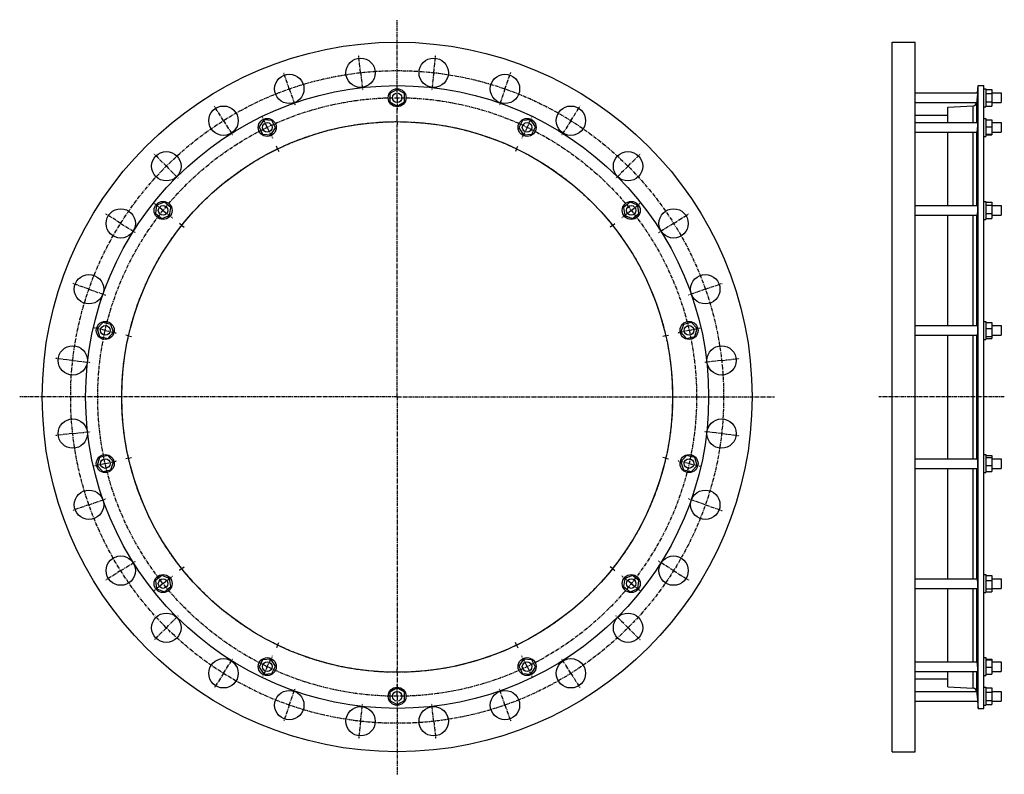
# Model space of a CAD drawing. Header units: millimetres. Extents: x -1421 to 223, y -512 to 748.
import ezdxf

# ---------------------------------------------------------------- set-up
doc = ezdxf.new("R2010")
doc.units = ezdxf.units.MM
doc.header["$LTSCALE"] = 16.335
doc.linetypes.add('CENTER', pattern=[0.6, 0.375, -0.075, 0.075, -0.075])
doc.layers.get('0').update_dxf_attribs({"linetype": 'CONTINUOUS'})
for name, color, linetype in [('AXES', 7, 'CONTINUOUS'), ('DEFAULT_1', 7, 'CENTER'), ('ROUNDS', 7, 'CONTINUOUS')]:
    doc.layers.add(name, color=color, linetype=linetype)

msp = doc.modelspace()

# ---------------------------------------------------------------- linework, layer by layer
at = {"color": 7, "linetype": 'Continuous'}
for p, q in [((35.8, -474.8), (35.8, 710.2)), ((35.8, 710.2), (73.8, 710.2)), ((73.8, -474.8), (73.8, 710.2)), ((-790.7, 631.3), (-802.7, 624.3)), ((-778.7, 624.3), (-790.7, 631.3)), ((179.3, -402.4), (179.3, 637.7)), ((179.3, 637.7), (188.8, 637.7)), ((188.8, -402.4), (188.8, 637.7)), ((188.8, 632.4), (191.8, 632.4)), ((191.8, 632.4), (191.8, 602.4)), ((191.8, 631.3), (201.8, 631.3)), ((201.8, 631.3), (201.8, 603.6)), ((-802.7, 624.3), (-802.7, 610.5)), ((-802.7, 610.5), (-790.7, 603.6)), ((-790.7, 603.6), (-778.7, 610.5)), ((-778.7, 610.5), (-778.7, 624.3)), ((191.8, 624.3), (201.8, 624.3)), ((191.8, 610.5), (201.8, 610.5)), ((128.3, 575.9), (128.3, 601.5)), ((188.8, 602.4), (191.8, 602.4)), ((191.8, 603.6), (201.8, 603.6)), ((-1013.5, 580.4), (-1021.3, 569)), ((-999.7, 579.4), (-1013.5, 580.4)), ((-993.7, 566.9), (-999.7, 579.4)), ((-581.6, 579.4), (-587.7, 566.9)), ((-567.8, 580.4), (-581.6, 579.4)), ((-560, 569), (-567.8, 580.4)), ((73.8, 588.5), (128.3, 588.5)), ((188.8, 582.9), (191.8, 582.9)), ((191.8, 582.9), (191.8, 552.9)), ((191.8, 580.4), (201.8, 580.4)), ((201.8, 580.4), (201.8, 555.4)), ((-1021.3, 569), (-1015.3, 556.5)), ((-1001.5, 555.4), (-993.7, 566.9)), ((-587.7, 566.9), (-579.9, 555.4)), ((-566, 556.5), (-560, 569)), ((128.3, 437.3), (128.3, 559.9)), ((191.8, 569), (201.8, 569)), ((-1015.3, 556.5), (-1001.5, 555.4)), ((-579.9, 555.4), (-566, 556.5)), ((188.8, 552.9), (191.8, 552.9)), ((191.8, 556.5), (201.8, 556.5)), ((191.8, 555.4), (201.8, 555.4)), ((188.8, 444.3), (191.8, 444.3)), ((191.8, 444.3), (191.8, 414.3)), ((-1192.2, 437.9), (-1194.3, 424.2)), ((-1179.3, 443), (-1192.2, 437.9)), ((-1168.5, 434.3), (-1179.3, 443)), ((-1170.6, 420.6), (-1168.5, 434.3)), ((-402, 443), (-412.9, 434.3)), ((-412.9, 434.3), (-410.8, 420.6)), ((-389.1, 437.9), (-402, 443)), ((-387.1, 424.2), (-389.1, 437.9)), ((191.8, 443), (201.8, 443)), ((191.8, 437.9), (201.8, 437.9)), ((201.8, 443), (201.8, 415.6)), ((-1194.3, 424.2), (-1183.5, 415.6)), ((-1183.5, 415.6), (-1170.6, 420.6)), ((-410.8, 420.6), (-397.9, 415.6)), ((-397.9, 415.6), (-387.1, 424.2)), ((128.3, 236.9), (128.3, 421.3)), ((188.8, 414.3), (191.8, 414.3)), ((191.8, 424.2), (201.8, 424.2)), ((191.8, 415.6), (201.8, 415.6)), ((-1282, 242.1), (-1291.4, 232)), ((-1291.4, 232), (-1287.3, 218.7)), ((-1268.5, 239), (-1282, 242.1)), ((-1264.4, 225.8), (-1268.5, 239)), ((-312.9, 239), (-317, 225.8)), ((-299.4, 242.1), (-312.9, 239)), ((-289.9, 232), (-299.4, 242.1)), ((-294, 218.7), (-289.9, 232)), ((188.8, 243.9), (191.8, 243.9)), ((191.8, 243.9), (191.8, 213.9)), ((191.8, 242.1), (201.8, 242.1)), ((191.8, 232), (201.8, 232)), ((201.8, 242.1), (201.8, 215.6)), ((-1287.3, 218.7), (-1273.8, 215.6)), ((-1273.8, 215.6), (-1264.4, 225.8)), ((-317, 225.8), (-307.5, 215.6)), ((-307.5, 215.6), (-294, 218.7)), ((128.3, 14.5), (128.3, 220.9)), ((188.8, 213.9), (191.8, 213.9)), ((191.8, 218.7), (201.8, 218.7)), ((191.8, 215.6), (201.8, 215.6)), ((-1287.3, 16.6), (-1291.4, 3.4)), ((-1273.8, 19.7), (-1287.3, 16.6)), ((-1264.4, 9.5), (-1273.8, 19.7)), ((-307.5, 19.7), (-317, 9.5)), ((-294, 16.6), (-307.5, 19.7)), ((-289.9, 3.4), (-294, 16.6)), ((188.8, 21.5), (191.8, 21.5)), ((191.8, 21.5), (191.8, -8.5)), ((191.8, 19.7), (201.8, 19.7)), ((191.8, 16.6), (201.8, 16.6)), ((201.8, 19.7), (201.8, -6.8)), ((-1291.4, 3.4), (-1282, -6.8)), ((-1268.5, -3.7), (-1264.4, 9.5)), ((-317, 9.5), (-312.9, -3.7)), ((-299.4, -6.8), (-289.9, 3.4)), ((191.8, 3.4), (201.8, 3.4)), ((-1282, -6.8), (-1268.5, -3.7)), ((-312.9, -3.7), (-299.4, -6.8)), ((128.3, -185.9), (128.3, -1.5)), ((188.8, -8.5), (191.8, -8.5)), ((191.8, -6.8), (201.8, -6.8)), ((-1183.5, -180.2), (-1194.3, -188.9)), ((-1170.6, -185.3), (-1183.5, -180.2)), ((-397.9, -180.2), (-410.8, -185.3)), ((-387.1, -188.9), (-397.9, -180.2)), ((188.8, -178.9), (191.8, -178.9)), ((191.8, -178.9), (191.8, -208.9)), ((191.8, -180.2), (201.8, -180.2)), ((201.8, -180.2), (201.8, -207.6)), ((-1194.3, -188.9), (-1192.2, -202.6)), ((-1168.5, -199), (-1170.6, -185.3)), ((-410.8, -185.3), (-412.9, -199)), ((-389.1, -202.6), (-387.1, -188.9)), ((191.8, -188.9), (201.8, -188.9)), ((-1192.2, -202.6), (-1179.3, -207.6)), ((-1179.3, -207.6), (-1168.5, -199)), ((-412.9, -199), (-402, -207.6)), ((-402, -207.6), (-389.1, -202.6)), ((128.3, -324.6), (128.3, -201.9)), ((188.8, -208.9), (191.8, -208.9)), ((191.8, -202.6), (201.8, -202.6)), ((191.8, -207.6), (201.8, -207.6)), ((-1015.3, -321.1), (-1021.3, -333.6)), ((-1001.5, -320.1), (-1015.3, -321.1)), ((-993.7, -331.6), (-1001.5, -320.1)), ((-579.9, -320.1), (-587.7, -331.6)), ((-566, -321.1), (-579.9, -320.1)), ((-560, -333.6), (-566, -321.1)), ((188.8, -317.6), (191.8, -317.6)), ((191.8, -317.6), (191.8, -347.6)), ((191.8, -320.1), (201.8, -320.1)), ((191.8, -321.1), (201.8, -321.1)), ((201.8, -320.1), (201.8, -345.1)), ((-1021.3, -333.6), (-1013.5, -345.1)), ((-1013.5, -345.1), (-999.7, -344)), ((-999.7, -344), (-993.7, -331.6)), ((-587.7, -331.6), (-581.6, -344)), ((-581.6, -344), (-567.8, -345.1)), ((-567.8, -345.1), (-560, -333.6)), ((128.3, -366.2), (128.3, -340.6)), ((191.8, -333.6), (201.8, -333.6)), ((191.8, -345.1), (201.8, -345.1)), ((73.8, -353.2), (128.3, -353.2)), ((188.8, -347.6), (191.8, -347.6)), ((-790.7, -368.2), (-802.7, -375.2)), ((-802.7, -375.2), (-802.7, -389)), ((-778.7, -375.2), (-790.7, -368.2)), ((-778.7, -389), (-778.7, -375.2)), ((188.8, -367.1), (191.8, -367.1)), ((191.8, -367.1), (191.8, -397.1)), ((191.8, -368.2), (201.8, -368.2)), ((191.8, -375.2), (201.8, -375.2)), ((201.8, -368.2), (201.8, -395.9)), ((-802.7, -389), (-790.7, -395.9)), ((-790.7, -395.9), (-778.7, -389)), ((191.8, -389), (201.8, -389)), ((179.3, -402.4), (188.8, -402.4)), ((188.8, -397.1), (191.8, -397.1)), ((191.8, -395.9), (201.8, -395.9)), ((35.8, -474.8), (73.8, -474.8))]:
    msp.add_line(p, q, dxfattribs=at)
for centre, radius in [((-790.7, 117.7), 592.5), ((-790.7, 117.7), 520), ((-790.7, 617.4), 15), ((-790.7, 117.7), 459.8), ((-1007.5, 567.9), 15), ((-573.8, 567.9), 15), ((-1181.4, 429.3), 15), ((-400, 429.3), 15), ((-1277.9, 228.9), 15), ((-303.5, 228.9), 15), ((-1277.9, 6.5), 15), ((-303.5, 6.5), 15), ((-1181.4, -193.9), 15), ((-400, -193.9), 15), ((-1007.5, -332.6), 15), ((-573.8, -332.6), 15), ((-790.7, -382.1), 15)]:
    msp.add_circle(centre, radius, dxfattribs=at)
at = {"layer": 'AXES', "color": 7, "linetype": 'CENTER'}
for p, q in [((-790.7, 630.4), (-790.7, 747.8)), ((-851.7, 659.2), (-855, 688.6)), ((-729.7, 659.2), (-726.3, 688.6)), ((-970.7, 632.1), (-980.4, 659.9)), ((-851.7, 659.2), (-848.4, 629.9)), ((-729.7, 659.2), (-733, 629.9)), ((-610.7, 632.1), (-600.9, 659.9)), ((-970.7, 632.1), (-960.9, 604.2)), ((-790.7, 617.4), (-790.7, 630.4)), ((-610.7, 632.1), (-620.4, 604.2)), ((-790.7, 617.4), (-790.7, 604.4)), ((-1080.6, 579.1), (-1096.3, 604.1)), ((-790.7, 582.4), (-790.7, 604.4)), ((-500.7, 579.1), (-485, 604.1)), ((-1080.6, 579.1), (-1064.9, 554.2)), ((-1007.5, 567.9), (-1013.1, 579.6)), ((-790.7, 577.4), (-790.7, 582.4)), ((-790.7, 577.4), (-790.7, 572.4)), ((-573.8, 567.9), (-568.2, 579.6)), ((-500.7, 579.1), (-516.4, 554.2)), ((-1007.5, 567.9), (-1001.9, 556.2)), ((-790.7, 117.7), (-790.7, 572.4)), ((-573.8, 567.9), (-579.5, 556.2)), ((-990.2, 531.9), (-992.3, 536.4)), ((-990.2, 531.9), (-988, 527.4)), ((-591.2, 531.9), (-593.4, 527.4)), ((-591.2, 531.9), (-589, 536.4)), ((-1176, 503), (-1196.9, 523.9)), ((-405.3, 503), (-384.4, 523.9)), ((-1176, 503), (-1155.2, 482.2)), ((-405.3, 503), (-426.2, 482.2)), ((-1181.4, 429.3), (-1191.6, 437.4)), ((-1181.4, 429.3), (-1171.2, 421.1)), ((-400, 429.3), (-410.1, 421.1)), ((-400, 429.3), (-389.8, 437.4)), ((-1252.1, 407.6), (-1277.1, 423.3)), ((-329.2, 407.6), (-304.2, 423.3)), ((-1252.1, 407.6), (-1227.2, 391.9)), ((-1150.1, 404.3), (-1154, 407.4)), ((-1150.1, 404.3), (-1146.2, 401.2)), ((-431.2, 404.3), (-435.1, 401.2)), ((-431.2, 404.3), (-427.3, 407.4)), ((-329.2, 407.6), (-354.2, 391.9)), ((-1305.1, 297.7), (-1332.9, 307.4)), ((-1305.1, 297.7), (-1277.2, 287.9)), ((-276.3, 297.7), (-304.1, 287.9)), ((-276.3, 297.7), (-248.4, 307.4)), ((-1277.9, 228.9), (-1290.6, 231.8)), ((-303.5, 228.9), (-290.8, 231.8)), ((-1277.9, 228.9), (-1265.2, 226)), ((-1238.9, 220), (-1243.8, 221.1)), ((-1238.9, 220), (-1234, 218.9)), ((-342.5, 220), (-347.3, 218.9)), ((-342.5, 220), (-337.6, 221.1)), ((-303.5, 228.9), (-316.1, 226)), ((-1332.2, 178.7), (-1361.6, 182)), ((-249.1, 178.7), (-219.8, 182)), ((-1332.2, 178.7), (-1302.9, 175.4)), ((-249.1, 178.7), (-278.4, 175.4)), ((-790.7, 117.7), (-1420.8, 117.7)), ((-790.7, 117.7), (-790.7, -337.1)), ((-790.7, 117.7), (-160.6, 117.7)), ((222.8, 117.7), (13.6, 117.7)), ((-1332.2, 56.6), (-1361.6, 53.3)), ((-1332.2, 56.6), (-1302.9, 59.9)), ((-249.1, 56.6), (-278.4, 59.9)), ((-249.1, 56.6), (-219.8, 53.3)), ((-1238.9, 15.4), (-1234, 16.5)), ((-342.5, 15.4), (-347.3, 16.5)), ((-1277.9, 6.5), (-1290.6, 3.6)), ((-1277.9, 6.5), (-1265.2, 9.4)), ((-1238.9, 15.4), (-1243.8, 14.2)), ((-342.5, 15.4), (-337.6, 14.2)), ((-303.5, 6.5), (-316.1, 9.4)), ((-303.5, 6.5), (-290.8, 3.6)), ((-1305.1, -62.3), (-1332.9, -72.1)), ((-1305.1, -62.3), (-1277.2, -52.6)), ((-276.3, -62.3), (-304.1, -52.6)), ((-276.3, -62.3), (-248.4, -72.1)), ((-1252.1, -172.3), (-1227.2, -156.6)), ((-329.2, -172.3), (-354.2, -156.6)), ((-1252.1, -172.3), (-1277.1, -188)), ((-1150.1, -169), (-1154, -172.1)), ((-1150.1, -169), (-1146.2, -165.9)), ((-431.2, -169), (-435.1, -165.9)), ((-431.2, -169), (-427.3, -172.1)), ((-329.2, -172.3), (-304.2, -188)), ((-1181.4, -193.9), (-1191.6, -202)), ((-1181.4, -193.9), (-1171.2, -185.8)), ((-400, -193.9), (-410.1, -185.8)), ((-400, -193.9), (-389.8, -202)), ((-1176, -267.7), (-1155.2, -246.8)), ((-405.3, -267.7), (-426.2, -246.8)), ((-1176, -267.7), (-1196.9, -288.6)), ((-405.3, -267.7), (-384.4, -288.6)), ((-990.2, -296.6), (-988, -292.1)), ((-591.2, -296.6), (-593.4, -292.1)), ((-990.2, -296.6), (-992.3, -301.1)), ((-591.2, -296.6), (-589, -301.1)), ((-1080.6, -343.8), (-1064.9, -318.8)), ((-1007.5, -332.6), (-1001.9, -320.9)), ((-573.8, -332.6), (-579.5, -320.9)), ((-500.7, -343.8), (-516.4, -318.8)), ((-1080.6, -343.8), (-1096.3, -368.8)), ((-1007.5, -332.6), (-1013.1, -344.3)), ((-790.7, -342.1), (-790.7, -337.1)), ((-790.7, -342.1), (-790.7, -369.1)), ((-573.8, -332.6), (-568.2, -344.3)), ((-500.7, -343.8), (-485, -368.8)), ((-970.7, -396.8), (-960.9, -368.9)), ((-790.7, -382.1), (-790.7, -369.1)), ((-610.7, -396.8), (-620.4, -368.9)), ((-790.7, -382.1), (-790.7, -512.5)), ((-970.7, -396.8), (-980.4, -424.6)), ((-851.7, -423.9), (-848.4, -394.6)), ((-729.7, -423.9), (-733, -394.6)), ((-610.7, -396.8), (-600.9, -424.6)), ((-851.7, -423.9), (-855, -453.2)), ((-729.7, -423.9), (-726.3, -453.2))]:
    msp.add_line(p, q, dxfattribs=at)
at = {"layer": 'AXES', "color": 7, "linetype": 'Continuous'}
for p, q in [((73.8, 625.4), (178.2, 625.4)), ((178.2, 625.4), (177.5, 617.4)), ((178.2, 625.4), (179.3, 637.7)), ((201.8, 625.4), (217.8, 625.4)), ((217.8, 625.4), (217.8, 609.4)), ((73.8, 609.4), (176.7, 609.4)), ((177.5, 617.4), (176.8, 609.9)), ((177.6, 619), (177.2, 614.4)), ((177.9, 621.9), (177.8, 621.2)), ((201.8, 609.4), (217.8, 609.4)), ((73.8, 575.9), (178.1, 575.9)), ((201.8, 575.9), (217.8, 575.9)), ((217.8, 575.9), (217.8, 559.9)), ((73.8, 559.9), (176.8, 559.9)), ((201.8, 559.9), (217.8, 559.9)), ((73.8, 437.3), (177.9, 437.3)), ((201.8, 437.3), (217.8, 437.3)), ((217.8, 437.3), (217.8, 421.3)), ((73.8, 421.3), (177, 421.3)), ((201.8, 421.3), (217.8, 421.3)), ((73.8, 236.9), (177.6, 236.9)), ((201.8, 236.9), (217.8, 236.9)), ((217.8, 236.9), (217.8, 220.9)), ((73.8, 220.9), (177.3, 220.9)), ((201.8, 220.9), (217.8, 220.9)), ((73.8, 14.5), (177.3, 14.5)), ((201.8, 14.5), (217.8, 14.5)), ((217.8, 14.5), (217.8, -1.5)), ((73.8, -1.5), (177.6, -1.5)), ((201.8, -1.5), (217.8, -1.5)), ((73.8, -185.9), (177, -185.9)), ((201.8, -185.9), (217.8, -185.9)), ((217.8, -185.9), (217.8, -201.9)), ((73.8, -201.9), (177.9, -201.9)), ((201.8, -201.9), (217.8, -201.9)), ((73.8, -324.6), (176.8, -324.6)), ((201.8, -324.6), (217.8, -324.6)), ((217.8, -324.6), (217.8, -340.6)), ((73.8, -340.6), (178.1, -340.6)), ((201.8, -340.6), (217.8, -340.6)), ((73.8, -374.1), (176.7, -374.1)), ((176.8, -374.5), (177.5, -382.1)), ((201.8, -374.1), (217.8, -374.1)), ((217.8, -374.1), (217.8, -390.1)), ((73.8, -390.1), (178.2, -390.1)), ((177.2, -378.4), (177.2, -379.1)), ((177.2, -379.1), (177.3, -380.6)), ((177.3, -380.6), (178.2, -390.1)), ((177.8, -385.9), (177.9, -386.5)), ((177.9, -386.5), (178, -387.7)), ((178, -387.7), (178.1, -388.7)), ((178.2, -389.9), (179.3, -402.4)), ((201.8, -390.1), (217.8, -390.1))]:
    msp.add_line(p, q, dxfattribs=at)
at = {"layer": 'AXES', "color": 9, "linetype": 'Continuous'}
for p, q in [((176.8, 575.9), (176.8, 609.9)), ((176.8, 437.3), (176.8, 559.9)), ((176.8, 236.9), (176.8, 421.3)), ((176.8, 14.5), (176.8, 220.9)), ((176.8, -185.9), (176.8, -1.5)), ((176.8, -324.6), (176.8, -201.9)), ((176.8, -374.5), (176.8, -340.6))]:
    msp.add_line(p, q, dxfattribs=at)
at = {"layer": 'AXES', "color": 7, "linetype": 'Continuous'}
msp.add_lwpolyline([(178.1, -388.7), (178.1, -389.5), (178.2, -389.7), (178.2, -389.9)], dxfattribs=at)
for centre, radius in [((-851.7, 659.2), 24.5), ((-729.7, 659.2), 24.5), ((-970.7, 632.1), 24.5), ((-610.7, 632.1), 24.5), ((-790.7, 617.4), 8), ((-1080.6, 579.1), 24.5), ((-500.7, 579.1), 24.5), ((-1007.5, 567.9), 8), ((-573.8, 567.9), 8), ((-1176, 503), 24.5), ((-405.3, 503), 24.5), ((-1252.1, 407.6), 24.5), ((-1181.4, 429.3), 8), ((-400, 429.3), 8), ((-329.2, 407.6), 24.5), ((-1305.1, 297.7), 24.5), ((-276.3, 297.7), 24.5), ((-1277.9, 228.9), 8), ((-303.5, 228.9), 8), ((-1332.2, 178.7), 24.5), ((-249.1, 178.7), 24.5), ((-1332.2, 56.6), 24.5), ((-249.1, 56.6), 24.5), ((-1277.9, 6.5), 8), ((-303.5, 6.5), 8), ((-1305.1, -62.3), 24.5), ((-276.3, -62.3), 24.5), ((-1252.1, -172.3), 24.5), ((-329.2, -172.3), 24.5), ((-1181.4, -193.9), 8), ((-400, -193.9), 8), ((-1176, -267.7), 24.5), ((-405.3, -267.7), 24.5), ((-1080.6, -343.8), 24.5), ((-1007.5, -332.6), 8), ((-573.8, -332.6), 8), ((-500.7, -343.8), 24.5), ((-970.7, -396.8), 24.5), ((-790.7, -382.1), 8), ((-610.7, -396.8), 24.5), ((-851.7, -423.9), 24.5), ((-729.7, -423.9), 24.5)]:
    msp.add_circle(centre, radius, dxfattribs=at)
at = {"layer": 'AXES', "color": 7, "linetype": 'CENTER'}
for radius in [545, 499.8, 459.8]:
    msp.add_circle((-790.7, 117.7), radius, dxfattribs=at)
at = {"layer": 'AXES', "color": 7, "linetype": 'Continuous'}
for centre, radius, start, end in [((170.5, 610.4), 6.36, 273.4574, 350.7844), ((170.7, 610.4), 6.15, 350.6352, 354.7767), ((170.5, -375.1), 6.36, 9.2156, 86.5426), ((170.7, -375.1), 6.16, 5.2254, 9.3626)]:
    msp.add_arc(centre, radius, start, end, dxfattribs=at)
for points, knots in [([(178.1, 575.9), (178.1, 575.9), (178.1, 575.9), (178.2, 575.9), (178.2, 575.9), (178.2, 575.8), (178.2, 575.8), (178.2, 575.7), (178.2, 575.5), (178.2, 575.3), (178.2, 574.9), (178.2, 574.3), (178.2, 573.7), (178.1, 573), (178.1, 572.1), (178, 571.3), (178, 570.3), (177.9, 569.4), (177.8, 568), (177.7, 566.4), (177.5, 565.1), (177.5, 564.5)], [0, 0, 0, 0, 0.002102, 0.003971, 0.006479, 0.009645, 0.013478, 0.023152, 0.035491, 0.050458, 0.088051, 0.135356, 0.191624, 0.255953, 0.327309, 0.404547, 0.48643, 0.571651, 0.658857, 0.833701, 1, 1, 1, 1]), ([(177.5, 564.5), (177.5, 564.1), (177.4, 563.5), (177.3, 562.6), (177.2, 561.9), (177.1, 561.3), (177.1, 560.9), (177, 560.6), (177, 560.4), (176.9, 560.2), (176.9, 560.1), (176.9, 560), (176.9, 560), (176.8, 559.9), (176.8, 559.9), (176.8, 559.9)], [0, 0, 0, 0, 0.212917, 0.406965, 0.578378, 0.723812, 0.785878, 0.840427, 0.887196, 0.925967, 0.956571, 0.978917, 0.993067, 0.997264, 1, 1, 1, 1]), ([(177.9, 437.3), (177.9, 437.3), (178, 437.2), (178, 437.2), (178, 437.2), (178, 437.2), (178, 437.1), (178.1, 437), (178.1, 436.9), (178.1, 436.7), (178.1, 436.4), (178.2, 436.1), (178.2, 435.6), (178.2, 434.9), (178.2, 434), (178.2, 433), (178.2, 431.9), (178.1, 430.7), (178, 429.1), (177.9, 427.1), (177.8, 425.2), (177.6, 423.9), (177.5, 423.3), (177.5, 423)], [0, 0, 0, 0, 0.001533, 0.003426, 0.005912, 0.009096, 0.013021, 0.017711, 0.029409, 0.044195, 0.062013, 0.082778, 0.106379, 0.161539, 0.226218, 0.298887, 0.377818, 0.461126, 0.546824, 0.717248, 0.873119, 0.940988, 1, 1, 1, 1]), ([(177.5, 423), (177.4, 422.7), (177.4, 422.3), (177.3, 421.8), (177.2, 421.5), (177.2, 421.4), (177.1, 421.4), (177.1, 421.3), (177.1, 421.3), (177.1, 421.3), (177, 421.3)], [0, 0, 0, 0, 0.413496, 0.72052, 0.831744, 0.876581, 0.914258, 0.944906, 0.968841, 1, 1, 1, 1]), ([(177.6, 236.9), (177.7, 236.9), (177.7, 236.9), (177.7, 236.8), (177.7, 236.8), (177.8, 236.7), (177.8, 236.7), (177.8, 236.5), (177.9, 236.3), (177.9, 236), (178, 235.7), (178, 235.3), (178.1, 234.6), (178.1, 233.7), (178.2, 232.5), (178.2, 231.2), (178.2, 229.3), (178.1, 227.4), (178.1, 225.5), (178, 224.3), (177.9, 223.2), (177.8, 222.4), (177.7, 221.9), (177.6, 221.5), (177.6, 221.3), (177.5, 221.1), (177.5, 221.1)], [0, 0, 0, 0, 0.002053, 0.004557, 0.007789, 0.011878, 0.016882, 0.022825, 0.037558, 0.056059, 0.078224, 0.103899, 0.132892, 0.199892, 0.277075, 0.361912, 0.451593, 0.633495, 0.719687, 0.798875, 0.868486, 0.926299, 0.950205, 0.970534, 0.987157, 1, 1, 1, 1]), ([(177.5, 221.1), (177.5, 221), (177.4, 221), (177.4, 220.9), (177.4, 220.9), (177.3, 220.9)], [0, 0, 0, 0, 0.363264, 0.6443, 1, 1, 1, 1]), ([(177.3, 14.5), (177.4, 14.5), (177.4, 14.4), (177.4, 14.3), (177.5, 14.3), (177.5, 14.3)], [0, 0, 0, 0, 0.3557, 0.636736, 1, 1, 1, 1]), ([(177.5, 14.3), (177.5, 14.2), (177.6, 14), (177.6, 13.8), (177.7, 13.5), (177.8, 12.9), (177.9, 12.1), (178, 11), (178.1, 9.8), (178.1, 8), (178.2, 6.1), (178.2, 4.2), (178.2, 2.8), (178.1, 1.6), (178.1, 0.7), (178, 0), (178, -0.4), (177.9, -0.7), (177.9, -1), (177.8, -1.2), (177.8, -1.3), (177.8, -1.4), (177.7, -1.5), (177.7, -1.5), (177.7, -1.5), (177.7, -1.5), (177.6, -1.5)], [0, 0, 0, 0, 0.012843, 0.029466, 0.049795, 0.073702, 0.131514, 0.201125, 0.280314, 0.366505, 0.548407, 0.638089, 0.722926, 0.800109, 0.867108, 0.896101, 0.921776, 0.943941, 0.962442, 0.977175, 0.983118, 0.988122, 0.992211, 0.995443, 0.997947, 1, 1, 1, 1]), ([(177, -185.9), (177.1, -185.9), (177.1, -185.9), (177.1, -186), (177.1, -186), (177.2, -186.1), (177.2, -186.2), (177.3, -186.5), (177.4, -187), (177.4, -187.4), (177.5, -187.7)], [0, 0, 0, 0, 0.031159, 0.055094, 0.085742, 0.123419, 0.168256, 0.27948, 0.586504, 1, 1, 1, 1]), ([(177.5, -187.7), (177.5, -187.9), (177.6, -188.6), (177.8, -189.9), (177.9, -191.8), (178, -193.7), (178.1, -195.4), (178.2, -196.5), (178.2, -197.7), (178.2, -198.7), (178.2, -199.6), (178.2, -200.3), (178.2, -200.8), (178.1, -201.1), (178.1, -201.3), (178.1, -201.5), (178.1, -201.7), (178, -201.8), (178, -201.8), (178, -201.9), (178, -201.9), (178, -201.9), (177.9, -201.9), (177.9, -201.9)], [0, 0, 0, 0, 0.059012, 0.126881, 0.282752, 0.453176, 0.538875, 0.622183, 0.701113, 0.773783, 0.838461, 0.893621, 0.917222, 0.937987, 0.955805, 0.970591, 0.982289, 0.986979, 0.990904, 0.994088, 0.996574, 0.998467, 1, 1, 1, 1]), ([(176.8, -324.6), (176.8, -324.6), (176.8, -324.6), (176.9, -324.6), (176.9, -324.7), (176.9, -324.8), (176.9, -324.9), (177, -325.1), (177, -325.3), (177.1, -325.6), (177.1, -325.9), (177.2, -326.5), (177.3, -327.3), (177.4, -328.2), (177.5, -328.8), (177.5, -329.1)], [0, 0, 0, 0, 0.002736, 0.006933, 0.021083, 0.043429, 0.074033, 0.112804, 0.159573, 0.214122, 0.276188, 0.421622, 0.593035, 0.787083, 1, 1, 1, 1]), ([(177.5, -329.1), (177.5, -329.8), (177.7, -331.1), (177.8, -332.7), (177.9, -334), (178, -335), (178, -335.9), (178.1, -336.8), (178.1, -337.6), (178.2, -338.4), (178.2, -339), (178.2, -339.6), (178.2, -339.9), (178.2, -340.2), (178.2, -340.3), (178.2, -340.4), (178.2, -340.5), (178.2, -340.5), (178.2, -340.6), (178.1, -340.6), (178.1, -340.6), (178.1, -340.6)], [0, 0, 0, 0, 0.166299, 0.341143, 0.428349, 0.51357, 0.595453, 0.672691, 0.744047, 0.808376, 0.864644, 0.911949, 0.949542, 0.964509, 0.976848, 0.986522, 0.990355, 0.993521, 0.996029, 0.997898, 1, 1, 1, 1])]:
    msp.add_open_spline(points, degree=3, knots=knots, dxfattribs=at)
at = {"layer": 'DEFAULT_1', "color": 7, "linetype": 'CENTER'}
for p, q in [((-790.7, 617.4), (-790.7, 637.4)), ((-790.7, 617.4), (-790.7, 597.4)), ((-1007.5, 567.9), (-1016.2, 585.9)), ((-573.8, 567.9), (-565.2, 585.9)), ((-1007.5, 567.9), (-998.8, 549.9)), ((-573.8, 567.9), (-582.5, 549.9)), ((-1181.4, 429.3), (-1197, 441.7)), ((-1181.4, 429.3), (-1165.8, 416.8)), ((-400, 429.3), (-415.6, 416.8)), ((-400, 429.3), (-384.3, 441.7)), ((-1277.9, 228.9), (-1297.4, 233.3)), ((-303.5, 228.9), (-284, 233.3)), ((-1277.9, 228.9), (-1258.4, 224.4)), ((-303.5, 228.9), (-323, 224.4)), ((-1277.9, 6.5), (-1297.4, 2)), ((-1277.9, 6.5), (-1258.4, 10.9)), ((-303.5, 6.5), (-323, 10.9)), ((-303.5, 6.5), (-284, 2)), ((-1181.4, -193.9), (-1197, -206.4)), ((-1181.4, -193.9), (-1165.8, -181.5)), ((-400, -193.9), (-415.6, -181.5)), ((-400, -193.9), (-384.3, -206.4)), ((-1007.5, -332.6), (-998.8, -314.6)), ((-573.8, -332.6), (-582.5, -314.6)), ((-1007.5, -332.6), (-1016.2, -350.6)), ((-573.8, -332.6), (-565.2, -350.6)), ((-790.7, -382.1), (-790.7, -362.1)), ((-790.7, -382.1), (-790.7, -402.1))]:
    msp.add_line(p, q, dxfattribs=at)
msp.add_circle((-790.7, 117.7), 499.8, dxfattribs=at)
at = {"layer": 'ROUNDS', "color": 7, "linetype": 'Continuous'}
for p, q in [((128.3, 601.5), (170.8, 604.1)), ((128.3, -366.2), (170.8, -368.8))]:
    msp.add_line(p, q, dxfattribs=at)
at = {"layer": 'ROUNDS', "color": 9, "linetype": 'Continuous'}
for p, q in [((170.8, 575.9), (170.8, 604.1)), ((170.8, 437.3), (170.8, 559.9)), ((170.8, 236.9), (170.8, 421.3)), ((170.8, 14.5), (170.8, 220.9)), ((170.8, -185.9), (170.8, -1.5)), ((170.8, -324.6), (170.8, -201.9)), ((170.8, -368.8), (170.8, -340.6))]:
    msp.add_line(p, q, dxfattribs=at)

doc.saveas('drawing.dxf')
